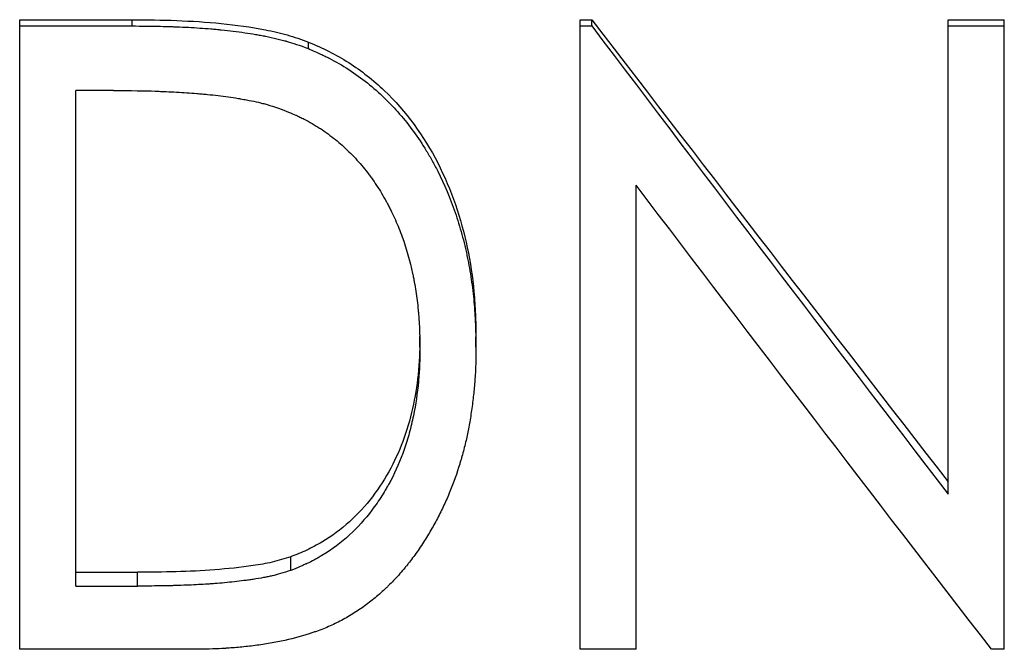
# Model space of a CAD drawing. Header units: millimetres. Extents: x -115 to 155, y -37 to 94.
# Tile 4 of 15: x -15.51 to -7.63, y -8.7 to -3.66. Entities that reach past the tile are written whole.
import ezdxf

# ---------------------------------------------------------------- set-up
doc = ezdxf.new("R2010")
doc.units = ezdxf.units.MM

msp = doc.modelspace()

# ---------------------------------------------------------------- linework, layer by layer
at = {"color": 7, "linetype": 'Continuous', "lineweight": 25}
for p, q in [((-15.5128, -8.7031), (-15.5128, -3.6605)), ((-15.5128, -3.6605), (-14.6134, -3.6605)), ((-14.6134, -3.7106), (-14.6134, -3.6605)), ((-11.0256, -8.7031), (-11.0256, -3.6605)), ((-11.0256, -3.6605), (-10.9315, -3.6605)), ((-10.9315, -3.7106), (-10.9315, -3.6605)), ((-8.0769, -7.4617), (-8.0769, -3.6605)), ((-8.0769, -3.6605), (-7.6282, -3.6605)), ((-7.6282, -8.7031), (-7.6282, -3.6605)), ((-15.5128, -3.7106), (-14.6134, -3.7106)), ((-11.0256, -3.7106), (-10.9315, -3.7106)), ((-8.0769, -3.7106), (-7.6282, -3.7106)), ((-13.2011, -3.8924), (-13.2011, -3.8398)), ((-15.0641, -8.197), (-15.0641, -4.2275)), ((-14.7616, -4.2275), (-15.0641, -4.2275)), ((-10.5769, -8.7031), (-10.5769, -4.9851)), ((-12.3077, -6.2835), (-12.3077, -6.1986)), ((-11.859, -6.2845), (-11.859, -6.1996)), ((-13.3413, -8.0712), (-13.3413, -7.9621)), ((-15.0641, -8.0862), (-14.5703, -8.0862)), ((-14.5703, -8.197), (-14.5703, -8.0862)), ((-15.0641, -8.197), (-14.5703, -8.197)), ((-14.1326, -8.7031), (-15.5128, -8.7031)), ((-10.5769, -8.7031), (-11.0256, -8.7031)), ((-7.6282, -8.7031), (-7.7304, -8.7031))]:
    msp.add_line(p, q, dxfattribs=at)
for points, knots in [([(-14.6134, -3.6605), (-14.4941, -3.6616), (-14.2555, -3.6639), (-13.8983, -3.6869), (-13.6025, -3.7269), (-13.3694, -3.7789), (-13.2572, -3.8195), (-13.2011, -3.8398)], [0, 0, 0, 0, 0.250043, 0.500055, 0.75002, 0.875012, 1, 1, 1, 1]), ([(-14.6134, -3.7106), (-14.5363, -3.7113), (-14.4679, -3.7121), (-14.3785, -3.7138), (-14.3508, -3.7145), (-14.3127, -3.7155), (-14.3005, -3.7158), (-14.283, -3.7164), (-14.2774, -3.7166), (-14.2691, -3.7169), (-14.2663, -3.717), (-14.2623, -3.7171), (-14.2609, -3.7172), (-14.2583, -3.7173), (-14.2576, -3.7173), (-14.1918, -3.7198), (-14.1301, -3.7231), (-14.0408, -3.7291), (-14.0116, -3.7314), (-13.9686, -3.735), (-13.9544, -3.7362), (-13.9334, -3.7382), (-13.9264, -3.7389), (-13.9159, -3.7399), (-13.9125, -3.7402), (-13.9055, -3.7409), (-13.9027, -3.7412), (-13.8327, -3.7483), (-13.7702, -3.7559), (-13.6817, -3.7688), (-13.6531, -3.7732), (-13.6114, -3.7803), (-13.5977, -3.7827), (-13.5775, -3.7865), (-13.5709, -3.7877), (-13.5609, -3.7896), (-13.5576, -3.7902), (-13.5511, -3.7915), (-13.5485, -3.792), (-13.5129, -3.7991), (-13.4825, -3.8057), (-13.439, -3.8161), (-13.4248, -3.8197), (-13.4041, -3.8251), (-13.3972, -3.8269), (-13.3871, -3.8297), (-13.3838, -3.8306), (-13.3771, -3.8325), (-13.3731, -3.8336), (-13.3286, -3.8464), (-13.2722, -3.8658), (-13.2011, -3.8924)], [0, 0, 0, 0, 0.125, 0.125, 0.1875, 0.1875, 0.21875, 0.21875, 0.234375, 0.234375, 0.242188, 0.242188, 0.246094, 0.246094, 0.25, 0.25, 0.375, 0.375, 0.4375, 0.4375, 0.46875, 0.46875, 0.484375, 0.484375, 0.492188, 0.492188, 0.5, 0.5, 0.625, 0.625, 0.6875, 0.6875, 0.71875, 0.71875, 0.734375, 0.734375, 0.742188, 0.742188, 0.75, 0.75, 0.8125, 0.8125, 0.84375, 0.84375, 0.859375, 0.859375, 0.867188, 0.867188, 0.875, 0.875, 1, 1, 1, 1]), ([(-13.2011, -3.8398), (-13.1454, -3.8637), (-13.0341, -3.9114), (-12.8241, -4.0325), (-12.4899, -4.294), (-12.1327, -4.7933), (-11.9391, -5.367), (-11.8775, -5.7816), (-11.8622, -6.0204), (-11.8601, -6.1398), (-11.859, -6.1996)], [0, 0, 0, 0, 0.062629, 0.1252408, 0.2503223, 0.4997068, 0.7495148, 0.8747286, 0.9373615, 1, 1, 1, 1]), ([(-13.2011, -3.8924), (-13.1641, -3.9085), (-13.1318, -3.9228), (-13.0904, -3.9418), (-13.0778, -3.9477), (-13.0607, -3.9559), (-13.0553, -3.9585), (-13.0476, -3.9623), (-13.0451, -3.9635), (-13.0402, -3.9659), (-13.0389, -3.9666), (-12.9832, -3.995), (-12.9301, -4.0258), (-12.7739, -4.1271), (-12.6783, -4.2032), (-12.5077, -4.3688), (-12.4295, -4.4592), (-12.3226, -4.6061), (-12.2887, -4.657), (-12.2406, -4.7361), (-12.225, -4.7629), (-12.2022, -4.8039), (-12.1947, -4.8177), (-12.18, -4.8455), (-12.1723, -4.8604), (-12.112, -4.9795), (-12.0655, -5.0897), (-12.0063, -5.2617), (-11.9883, -5.3201), (-11.9639, -5.4093), (-11.9563, -5.4394), (-11.9454, -5.4848), (-11.9419, -5.5), (-11.9351, -5.5306), (-11.9317, -5.5465), (-11.9164, -5.6207), (-11.9059, -5.6804), (-11.8925, -5.7704), (-11.8885, -5.8005), (-11.8813, -5.8608), (-11.878, -5.8921), (-11.8727, -5.9507), (-11.8704, -5.9805), (-11.8674, -6.0258), (-11.8665, -6.0411), (-11.8653, -6.0641), (-11.865, -6.0718), (-11.8644, -6.0834), (-11.8643, -6.0873), (-11.864, -6.0931), (-11.8639, -6.0951), (-11.8638, -6.0989), (-11.8637, -6.1016), (-11.862, -6.1432), (-11.8605, -6.2038), (-11.859, -6.2845)], [0, 0, 0, 0, 0.03125, 0.03125, 0.046875, 0.046875, 0.054688, 0.054688, 0.058594, 0.058594, 0.0625, 0.0625, 0.125, 0.125, 0.25, 0.25, 0.375, 0.375, 0.4375, 0.4375, 0.46875, 0.46875, 0.484375, 0.484375, 0.5, 0.5, 0.625, 0.625, 0.6875, 0.6875, 0.71875, 0.71875, 0.734375, 0.734375, 0.75, 0.75, 0.8125, 0.8125, 0.84375, 0.84375, 0.875, 0.875, 0.90625, 0.90625, 0.921875, 0.921875, 0.929688, 0.929688, 0.933594, 0.933594, 0.935547, 0.935547, 0.9375, 0.9375, 1, 1, 1, 1]), ([(-14.7616, -4.2275), (-14.6216, -4.228), (-14.5105, -4.2297), (-14.4257, -4.2327), (-14.4209, -4.2329), (-14.4136, -4.2332), (-14.4099, -4.2333), (-14.3989, -4.2337), (-14.3916, -4.234), (-14.3699, -4.2349), (-14.3555, -4.2355), (-14.3126, -4.2375), (-14.2844, -4.2389), (-14.2012, -4.2436), (-14.1474, -4.2472), (-14.0889, -4.2519), (-14.0807, -4.2525), (-14.0661, -4.2538), (-14.0588, -4.2544), (-14.0371, -4.2563), (-14.0227, -4.2577), (-13.9799, -4.2619), (-13.9519, -4.2649), (-13.8691, -4.2748), (-13.8158, -4.2823), (-13.7612, -4.2913), (-13.7566, -4.2921), (-13.7489, -4.2934), (-13.7451, -4.294), (-13.7337, -4.2959), (-13.7263, -4.2972), (-13.7043, -4.3011), (-13.6902, -4.3038), (-13.6493, -4.3117), (-13.624, -4.317), (-13.5948, -4.3237), (-13.5903, -4.3248), (-13.5793, -4.3275), (-13.5736, -4.329), (-13.5559, -4.3337), (-13.5434, -4.3371), (-13.5033, -4.3487), (-13.4735, -4.3579), (-13.4405, -4.3687)], [0, 0, 0, 0, 0.25, 0.25, 0.257812, 0.257812, 0.265625, 0.265625, 0.28125, 0.28125, 0.3125, 0.3125, 0.375, 0.375, 0.5, 0.5, 0.515625, 0.515625, 0.53125, 0.53125, 0.5625, 0.5625, 0.625, 0.625, 0.75, 0.75, 0.757812, 0.757812, 0.765625, 0.765625, 0.78125, 0.78125, 0.8125, 0.8125, 0.875, 0.875, 0.890625, 0.890625, 0.90625, 0.90625, 0.9375, 0.9375, 1, 1, 1, 1]), ([(-13.4405, -4.3687), (-13.3789, -4.3923), (-13.333, -4.4109), (-13.3009, -4.4253), (-13.2971, -4.427), (-13.2915, -4.4296), (-13.2887, -4.4309), (-13.2802, -4.4348), (-13.2746, -4.4375), (-13.2578, -4.4456), (-13.2468, -4.4511), (-13.2137, -4.4681), (-13.1921, -4.4801), (-13.1601, -4.4988), (-13.1484, -4.5059), (-13.1265, -4.5194), (-13.1157, -4.5263), (-13.0838, -4.5471), (-13.0631, -4.5613), (-13.0029, -4.6048), (-12.9653, -4.6351), (-12.9126, -4.6825), (-12.8938, -4.7002), (-12.8586, -4.7348), (-12.8414, -4.7526), (-12.7909, -4.8071), (-12.7587, -4.8451), (-12.7204, -4.8948), (-12.7137, -4.9036), (-12.6996, -4.9228), (-12.6926, -4.9325), (-12.6718, -4.9621), (-12.6581, -4.9824), (-12.618, -5.045), (-12.5922, -5.089), (-12.5643, -5.141), (-12.5618, -5.1457), (-12.5563, -5.1563), (-12.5536, -5.1615), (-12.5454, -5.1774), (-12.5401, -5.1881), (-12.5244, -5.2204), (-12.5142, -5.2422), (-12.4848, -5.3085), (-12.4667, -5.3538), (-12.4165, -5.4934), (-12.3886, -5.5911), (-12.3651, -5.6999), (-12.3641, -5.7049), (-12.3617, -5.7163), (-12.3605, -5.7221), (-12.3571, -5.7395), (-12.3548, -5.7512), (-12.3483, -5.7866), (-12.3443, -5.8106), (-12.3331, -5.884), (-12.3269, -5.9347), (-12.3205, -6.0002), (-12.3194, -6.0121), (-12.3174, -6.037), (-12.3164, -6.0494), (-12.3138, -6.0864), (-12.3125, -6.1109), (-12.3113, -6.1382), (-12.3113, -6.1394), (-12.3111, -6.1438), (-12.311, -6.146), (-12.3108, -6.153), (-12.3106, -6.1579), (-12.3101, -6.1733), (-12.3098, -6.1846), (-12.3088, -6.2217), (-12.3083, -6.2505), (-12.3077, -6.2835)], [0, 0, 0, 0, 0.0625, 0.0625, 0.066406, 0.066406, 0.070312, 0.070312, 0.078125, 0.078125, 0.09375, 0.09375, 0.125, 0.125, 0.140625, 0.140625, 0.15625, 0.15625, 0.1875, 0.1875, 0.25, 0.25, 0.28125, 0.28125, 0.3125, 0.3125, 0.375, 0.375, 0.390625, 0.390625, 0.40625, 0.40625, 0.4375, 0.4375, 0.5, 0.5, 0.507812, 0.507812, 0.515625, 0.515625, 0.53125, 0.53125, 0.5625, 0.5625, 0.625, 0.625, 0.75, 0.75, 0.757812, 0.757812, 0.765625, 0.765625, 0.78125, 0.78125, 0.8125, 0.8125, 0.875, 0.875, 0.890625, 0.890625, 0.90625, 0.90625, 0.9375, 0.9375, 0.941406, 0.941406, 0.945312, 0.945312, 0.953125, 0.953125, 0.96875, 0.96875, 1, 1, 1, 1]), ([(-12.3077, -6.1986), (-12.3082, -6.244), (-12.3093, -6.3349), (-12.3214, -6.5161), (-12.3552, -6.7426), (-12.4264, -7.006), (-12.5723, -7.3379), (-12.7924, -7.6345), (-13.0509, -7.825), (-13.2133, -7.9109), (-13.2987, -7.945), (-13.3413, -7.9621)], [0, 0, 0, 0, 0.062604, 0.125201, 0.250357, 0.378061, 0.500586, 0.749809, 0.874828, 0.937402, 1, 1, 1, 1]), ([(-11.859, -6.2845), (-11.8594, -6.3357), (-11.8603, -6.3811), (-11.862, -6.4403), (-11.8627, -6.4586), (-11.8638, -6.4838), (-11.8642, -6.4919), (-11.8648, -6.5034), (-11.865, -6.5072), (-11.8654, -6.5126), (-11.8655, -6.5145), (-11.8657, -6.518), (-11.8658, -6.5192), (-11.8684, -6.5584), (-11.8716, -6.5965), (-11.8776, -6.6555), (-11.8798, -6.6754), (-11.8846, -6.7158), (-11.8871, -6.7355), (-11.8957, -6.8004), (-11.9019, -6.8414), (-11.9118, -6.8998), (-11.9152, -6.9187), (-11.9222, -6.9553), (-11.9256, -6.9724), (-11.9372, -7.0264), (-11.946, -7.0634), (-11.9609, -7.1206), (-11.9662, -7.1399), (-11.9745, -7.1693), (-11.9773, -7.1791), (-11.9831, -7.199), (-11.9863, -7.2097), (-12.0118, -7.2938), (-12.038, -7.3675), (-12.0828, -7.4766), (-12.0986, -7.5127), (-12.1237, -7.5664), (-12.1323, -7.5843), (-12.1499, -7.6199), (-12.1593, -7.6384), (-12.1859, -7.689), (-12.2047, -7.7228), (-12.2345, -7.7736), (-12.2447, -7.7906), (-12.2658, -7.8246), (-12.276, -7.8408), (-12.3108, -7.8945), (-12.3341, -7.9283), (-12.3689, -7.9758), (-12.3805, -7.9912), (-12.3979, -8.0134), (-12.4037, -8.0207), (-12.4124, -8.0315), (-12.4153, -8.035), (-12.4211, -8.042), (-12.4235, -8.0449), (-12.4543, -8.0817), (-12.4815, -8.1124), (-12.5219, -8.1554), (-12.5353, -8.1692), (-12.5553, -8.1892), (-12.5619, -8.1958), (-12.5752, -8.2086), (-12.5811, -8.2142), (-12.6176, -8.2484), (-12.6474, -8.2745), (-12.6932, -8.3118), (-12.7086, -8.3239), (-12.7398, -8.3476), (-12.755, -8.3588), (-12.8042, -8.3935), (-12.8376, -8.4151), (-12.8884, -8.4454), (-12.9054, -8.4551), (-12.9398, -8.4738), (-12.9577, -8.483), (-13.0085, -8.508), (-13.0438, -8.5236), (-13.0988, -8.5455), (-13.1175, -8.5525), (-13.1461, -8.5627), (-13.1557, -8.566), (-13.1751, -8.5725), (-13.1857, -8.576), (-13.2668, -8.6017), (-13.3416, -8.6213), (-13.4575, -8.6457), (-13.4968, -8.6531), (-13.5568, -8.6629), (-13.5769, -8.6659), (-13.6175, -8.6716), (-13.6387, -8.6743), (-13.6983, -8.6814), (-13.7378, -8.6854), (-13.797, -8.6906), (-13.8166, -8.6921), (-13.8461, -8.6942), (-13.8559, -8.6948), (-13.8707, -8.6958), (-13.8756, -8.6961), (-13.8829, -8.6965), (-13.8854, -8.6966), (-13.8903, -8.6969), (-13.8935, -8.6971), (-13.9495, -8.7002), (-14.0287, -8.7021), (-14.1326, -8.7031)], [0, 0, 0, 0, 0.03125, 0.03125, 0.046875, 0.046875, 0.054688, 0.054688, 0.058594, 0.058594, 0.060547, 0.060547, 0.0625, 0.0625, 0.09375, 0.09375, 0.109375, 0.109375, 0.125, 0.125, 0.15625, 0.15625, 0.171875, 0.171875, 0.1875, 0.1875, 0.21875, 0.21875, 0.234375, 0.234375, 0.242188, 0.242188, 0.25, 0.25, 0.3125, 0.3125, 0.34375, 0.34375, 0.359375, 0.359375, 0.375, 0.375, 0.40625, 0.40625, 0.421875, 0.421875, 0.4375, 0.4375, 0.46875, 0.46875, 0.484375, 0.484375, 0.492188, 0.492188, 0.496094, 0.496094, 0.5, 0.5, 0.53125, 0.53125, 0.546875, 0.546875, 0.554688, 0.554688, 0.5625, 0.5625, 0.59375, 0.59375, 0.609375, 0.609375, 0.625, 0.625, 0.65625, 0.65625, 0.671875, 0.671875, 0.6875, 0.6875, 0.71875, 0.71875, 0.734375, 0.734375, 0.742188, 0.742188, 0.75, 0.75, 0.8125, 0.8125, 0.84375, 0.84375, 0.859375, 0.859375, 0.875, 0.875, 0.90625, 0.90625, 0.921875, 0.921875, 0.929688, 0.929688, 0.933594, 0.933594, 0.935547, 0.935547, 0.9375, 0.9375, 1, 1, 1, 1]), ([(-12.3077, -6.2835), (-12.3084, -6.3449), (-12.3094, -6.391), (-12.3106, -6.4235), (-12.3107, -6.4274), (-12.311, -6.4331), (-12.3111, -6.436), (-12.3115, -6.4446), (-12.3117, -6.4504), (-12.3126, -6.4676), (-12.3133, -6.4791), (-12.3156, -6.5136), (-12.3174, -6.5365), (-12.3283, -6.6508), (-12.3417, -6.7418), (-12.3646, -6.8547), (-12.3699, -6.879), (-12.3809, -6.9252), (-12.3867, -6.9481), (-12.4052, -7.0158), (-12.4189, -7.06), (-12.4643, -7.1896), (-12.5, -7.2719), (-12.5465, -7.3601), (-12.5527, -7.3716), (-12.5643, -7.3925), (-12.5702, -7.4029), (-12.588, -7.4338), (-12.6002, -7.454), (-12.6378, -7.5133), (-12.6641, -7.5513), (-12.7468, -7.6605), (-12.807, -7.727), (-12.9373, -7.8474), (-13.0102, -7.9018), (-13.103, -7.9583), (-13.1119, -7.9636), (-13.1316, -7.9748), (-13.1416, -7.9803), (-13.172, -7.9966), (-13.1929, -8.007), (-13.217, -8.0183), (-13.2178, -8.0187), (-13.2216, -8.0204), (-13.2235, -8.0213), (-13.2294, -8.024), (-13.2336, -8.0258), (-13.2467, -8.0317), (-13.2564, -8.0359), (-13.2882, -8.0494), (-13.313, -8.0597), (-13.3413, -8.0712)], [0, 0, 0, 0, 0.0625, 0.0625, 0.066406, 0.066406, 0.070312, 0.070312, 0.078125, 0.078125, 0.09375, 0.09375, 0.125, 0.125, 0.25, 0.25, 0.28125, 0.28125, 0.3125, 0.3125, 0.375, 0.375, 0.5, 0.5, 0.515625, 0.515625, 0.53125, 0.53125, 0.5625, 0.5625, 0.625, 0.625, 0.75, 0.75, 0.875, 0.875, 0.890625, 0.890625, 0.90625, 0.90625, 0.9375, 0.9375, 0.941406, 0.941406, 0.945312, 0.945312, 0.953125, 0.953125, 0.96875, 0.96875, 1, 1, 1, 1]), ([(-13.3413, -7.9621), (-13.3906, -7.9776), (-13.489, -8.0087), (-13.6934, -8.042), (-13.9503, -8.0694), (-14.2602, -8.084), (-14.4669, -8.0855), (-14.5703, -8.0862)], [0, 0, 0, 0, 0.124963, 0.249953, 0.499939, 0.749963, 1, 1, 1, 1]), ([(-13.3413, -8.0712), (-13.4021, -8.0914), (-13.4516, -8.1059), (-13.4947, -8.1159), (-13.5009, -8.1172), (-13.5122, -8.1197), (-13.5179, -8.1209), (-13.5356, -8.1245), (-13.5478, -8.1269), (-13.5859, -8.1339), (-13.6132, -8.1384), (-13.6497, -8.1438), (-13.6548, -8.1446), (-13.6672, -8.1464), (-13.6734, -8.1473), (-13.6922, -8.1499), (-13.7047, -8.1516), (-13.7426, -8.1565), (-13.768, -8.1595), (-13.8451, -8.168), (-13.8973, -8.1729), (-13.9572, -8.1773), (-13.9626, -8.1777), (-13.9747, -8.1786), (-13.9808, -8.179), (-13.9991, -8.1803), (-14.0115, -8.1811), (-14.0489, -8.1834), (-14.0742, -8.1849), (-14.1516, -8.1888), (-14.205, -8.191), (-14.2637, -8.1927), (-14.2649, -8.1928), (-14.2696, -8.1929), (-14.272, -8.193), (-14.2793, -8.1932), (-14.2843, -8.1933), (-14.2996, -8.1937), (-14.3102, -8.1939), (-14.3435, -8.1946), (-14.3675, -8.195), (-14.445, -8.1961), (-14.504, -8.1966), (-14.5703, -8.197)], [0, 0, 0, 0, 0.125, 0.125, 0.140625, 0.140625, 0.15625, 0.15625, 0.1875, 0.1875, 0.25, 0.25, 0.265625, 0.265625, 0.28125, 0.28125, 0.3125, 0.3125, 0.375, 0.375, 0.5, 0.5, 0.515625, 0.515625, 0.53125, 0.53125, 0.5625, 0.5625, 0.625, 0.625, 0.75, 0.75, 0.757812, 0.757812, 0.765625, 0.765625, 0.78125, 0.78125, 0.8125, 0.8125, 0.875, 0.875, 1, 1, 1, 1])]:
    msp.add_open_spline(points, degree=3, knots=knots, dxfattribs=at)
for points in [[(-10.9315, -3.6605), (-9.98, -4.9025), (-9.0284, -6.1381), (-8.0769, -7.3608)], [(-10.9315, -3.7106), (-9.98, -4.9697), (-9.0284, -6.2222), (-8.0769, -7.4617)], [(-7.7304, -8.7031), (-8.6792, -7.4768), (-9.6281, -6.2353), (-10.5769, -4.9851)]]:
    msp.add_open_spline(points, degree=3, dxfattribs=at)

doc.saveas('drawing.dxf')
